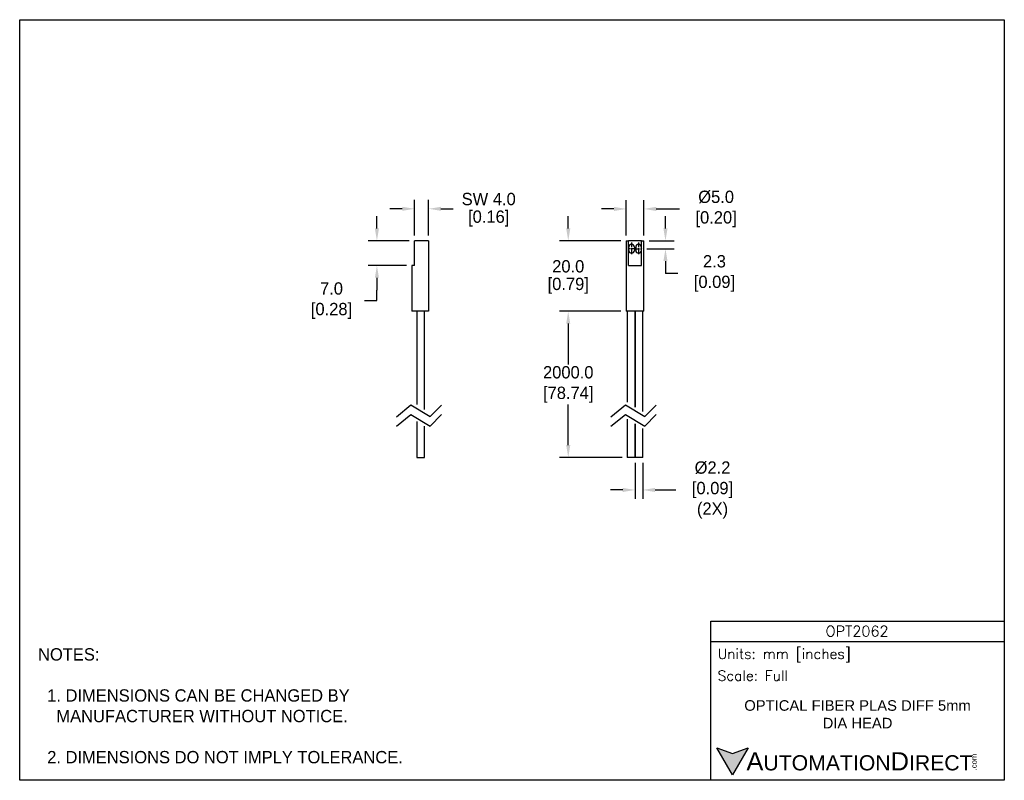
# Model space of a CAD drawing. Header units: inches. Extents: x 0 to 279, y 0 to 216.
import ezdxf

# ---------------------------------------------------------------- set-up
doc = ezdxf.new("R2010")
doc.units = ezdxf.units.IN
doc.header["$LTSCALE"] = 10
doc.header["$MEASUREMENT"] = 0
doc.linetypes.add('CENTER', pattern=[0.4, 0.25, -0.05, 0.05, -0.05])
for name, color, linetype in [('CENTER', 40, 'CENTER'), ('DIMENSIONS', 140, 'Continuous'), ('TEXT', 140, 'Continuous')]:
    doc.layers.add(name, color=color, linetype=linetype)
doc.styles.add('ROMANS', font='romans.shx')
doc.styles.add('型式1', font='txt')
doc.dimstyles.get("Standard").update_dxf_attribs({"dimtxt": 3.5, "dimasz": 3.5, "dimexe": 2.5, "dimexo": 1.5, "dimgap": 1, "dimtad": 0, "dimtih": 1, "dimtoh": 1, "dimdec": 1, "dimzin": 0, "dimdsep": 46, "dimtxsty": 'Standard', "dimcen": 0, "dimadec": 0, "dimazin": 0, "dimtfac": 1, "dimtdec": 1, "dimtofl": 0, "dimtmove": 0, "dimatfit": 3, "dimfxl": 1, "dimtolj": 1, "dimtzin": 0, "dimarcsym": 0})

# ---------------------------------------------------------------- blocks, each defined once
blk = doc.blocks.new('*D1')
at = {"layer": 'DEFPOINTS', "color": 0, "transparency": 16777216}
for p in [(101.37, 153.13), (112.05, 153.13), (111.25, 146.13)]:
    blk.add_point(p, dxfattribs=at)
at = {"layer": 'DIMENSIONS', "color": 0, "lineweight": -2, "transparency": 16777216}
for p, q in [((101.37, 156.63), (101.37, 160.13)), ((110.55, 153.13), (98.87, 153.13)), ((109.75, 146.13), (98.87, 146.13)), ((101.37, 142.63), (101.37, 139.13)), ((101.37, 136.16), (101.37, 139.13)), ((97.87, 136.16), (101.37, 136.16))]:
    blk.add_line(p, q, dxfattribs=at)
at = {"layer": 'DIMENSIONS', "color": 0, "transparency": 16777216}
for points in [[(100.79, 156.63), (101.95, 156.63), (101.37, 153.13)], [(100.79, 142.63), (101.95, 142.63), (101.37, 146.13)]]:
    blk.add_solid(points, dxfattribs=at)
at = {"layer": 'DIMENSIONS', "color": 0, "transparency": 16777216, "insert": (87.83, 136.16), "char_height": 3.5, "attachment_point": 5}
blk.add_mtext('\\A1; 7.0\\P [0.28]', dxfattribs=at)
blk = doc.blocks.new('*D2')
at = {"layer": 'DEFPOINTS', "color": 0, "transparency": 16777216}
for p in [(116.05, 162.22), (112.05, 153.13), (116.05, 153.13)]:
    blk.add_point(p, dxfattribs=at)
at = {"layer": 'DIMENSIONS', "color": 0, "lineweight": -2, "transparency": 16777216}
for p, q in [((108.55, 162.22), (105.05, 162.22)), ((112.05, 154.63), (112.05, 164.72)), ((116.05, 154.63), (116.05, 164.72)), ((119.55, 162.22), (123.05, 162.22))]:
    blk.add_line(p, q, dxfattribs=at)
at = {"layer": 'DIMENSIONS', "color": 0, "transparency": 16777216}
for points in [[(108.55, 162.8), (108.55, 161.64), (112.05, 162.22)], [(119.55, 162.8), (119.55, 161.64), (116.05, 162.22)]]:
    blk.add_solid(points, dxfattribs=at)
at = {"layer": 'DIMENSIONS', "color": 0, "transparency": 16777216, "char_height": 3.5, "attachment_point": 5}
for s, insert in [('\\A1;SW 4.0', (133.09, 164.97)), ('\\A1;[0.16]', (133.09, 159.47))]:
    blk.add_mtext(s, dxfattribs=dict(at, insert=insert))
blk = doc.blocks.new('*D3')
at = {"layer": 'DEFPOINTS', "color": 0, "transparency": 16777216}
for p in [(174.62, 91.63), (176.82, 91.63), (176.82, 82.42)]:
    blk.add_point(p, dxfattribs=at)
at = {"layer": 'DIMENSIONS', "color": 0, "lineweight": -2, "transparency": 16777216}
for p, q in [((174.62, 90.13), (174.62, 79.92)), ((176.82, 90.13), (176.82, 79.92)), ((171.12, 82.42), (167.62, 82.42)), ((180.32, 82.42), (186.2, 82.42))]:
    blk.add_line(p, q, dxfattribs=at)
at = {"layer": 'DIMENSIONS', "color": 0, "transparency": 16777216}
for points in [[(171.12, 83), (171.12, 81.83), (174.62, 82.42)], [(180.32, 83), (180.32, 81.83), (176.82, 82.42)]]:
    blk.add_solid(points, dxfattribs=at)
at = {"layer": 'DIMENSIONS', "color": 0, "transparency": 16777216, "insert": (195.95, 82.42), "char_height": 3.5, "attachment_point": 5}
blk.add_mtext('\\A1; %%C2.2\\P [0.09]\\P (2X)', dxfattribs=at)
blk = doc.blocks.new('*D4')
at = {"layer": 'DEFPOINTS', "color": 0, "transparency": 16777216}
for p in [(177.12, 162.18), (172.12, 153.13), (177.12, 153.13)]:
    blk.add_point(p, dxfattribs=at)
at = {"layer": 'DIMENSIONS', "color": 0, "lineweight": -2, "transparency": 16777216}
for p, q in [((168.62, 162.18), (165.12, 162.18)), ((172.12, 154.63), (172.12, 164.68)), ((177.12, 154.63), (177.12, 164.68)), ((180.62, 162.18), (187.22, 162.18))]:
    blk.add_line(p, q, dxfattribs=at)
at = {"layer": 'DIMENSIONS', "color": 0, "transparency": 16777216}
for points in [[(168.62, 162.77), (168.62, 161.6), (172.12, 162.18)], [(180.62, 162.77), (180.62, 161.6), (177.12, 162.18)]]:
    blk.add_solid(points, dxfattribs=at)
at = {"layer": 'DIMENSIONS', "color": 0, "transparency": 16777216, "insert": (196.97, 162.18), "char_height": 3.5, "attachment_point": 5}
blk.add_mtext('\\A1; %%C5.0\\P [0.20]', dxfattribs=at)
blk = doc.blocks.new('*D5')
at = {"layer": 'DEFPOINTS', "color": 0, "transparency": 16777216}
for p in [(155.66, 133.13), (172.12, 133.13), (172.42, 91.63)]:
    blk.add_point(p, dxfattribs=at)
at = {"layer": 'DIMENSIONS', "color": 0, "lineweight": -2, "transparency": 16777216}
for p, q in [((170.62, 133.13), (153.16, 133.13)), ((155.66, 129.63), (155.66, 118.05)), ((155.66, 95.13), (155.66, 106.71)), ((170.92, 91.63), (153.16, 91.63))]:
    blk.add_line(p, q, dxfattribs=at)
at = {"layer": 'DIMENSIONS', "color": 0, "transparency": 16777216}
for points in [[(155.07, 129.63), (156.24, 129.63), (155.66, 133.13)], [(155.07, 95.13), (156.24, 95.13), (155.66, 91.63)]]:
    blk.add_solid(points, dxfattribs=at)
at = {"layer": 'DIMENSIONS', "color": 0, "transparency": 16777216, "insert": (155.66, 112.38), "char_height": 3.5, "attachment_point": 5}
blk.add_mtext('\\A1;2000.0\\P[78.74]', dxfattribs=at)
blk = doc.blocks.new('*D6')
at = {"layer": 'DEFPOINTS', "color": 0, "transparency": 16777216}
for p in [(155.66, 153.13), (172.12, 153.13), (172.12, 133.13)]:
    blk.add_point(p, dxfattribs=at)
at = {"layer": 'DIMENSIONS', "color": 0, "lineweight": -2, "transparency": 16777216}
for p, q in [((155.66, 156.63), (155.66, 160.13)), ((170.62, 153.13), (153.16, 153.13)), ((170.62, 133.13), (153.16, 133.13)), ((155.66, 129.63), (155.66, 126.13))]:
    blk.add_line(p, q, dxfattribs=at)
at = {"layer": 'DIMENSIONS', "color": 0, "transparency": 16777216}
for points in [[(155.07, 156.63), (156.24, 156.63), (155.66, 153.13)], [(155.07, 129.63), (156.24, 129.63), (155.66, 133.13)]]:
    blk.add_solid(points, dxfattribs=at)
at = {"layer": 'DIMENSIONS', "color": 0, "transparency": 16777216, "char_height": 3.5, "attachment_point": 5}
for s, insert in [('\\A1;20.0', (155.66, 145.88)), ('\\A1;[0.79]', (155.66, 140.38))]:
    blk.add_mtext(s, dxfattribs=dict(at, insert=insert))
blk = doc.blocks.new('*D7')
at = {"layer": 'DEFPOINTS', "color": 0, "transparency": 16777216}
for p in [(176.42, 150.88), (177.12, 153.13), (183.25, 150.88)]:
    blk.add_point(p, dxfattribs=at)
at = {"layer": 'DIMENSIONS', "color": 0, "lineweight": -2, "transparency": 16777216}
for p, q in [((183.25, 156.63), (183.25, 160.13)), ((177.92, 150.88), (185.75, 150.88)), ((178.62, 153.13), (185.75, 153.13)), ((183.25, 147.38), (183.25, 143.88)), ((186.75, 143.88), (183.25, 143.88))]:
    blk.add_line(p, q, dxfattribs=at)
at = {"layer": 'DIMENSIONS', "color": 0, "transparency": 16777216}
for points in [[(182.67, 156.63), (183.83, 156.63), (183.25, 153.13)], [(182.67, 147.38), (183.83, 147.38), (183.25, 150.88)]]:
    blk.add_solid(points, dxfattribs=at)
at = {"layer": 'DIMENSIONS', "color": 0, "transparency": 16777216, "insert": (196.5, 143.88), "char_height": 3.5, "attachment_point": 5}
blk.add_mtext('\\A1; 2.3\\P [0.09]', dxfattribs=at)

msp = doc.modelspace()

# ---------------------------------------------------------------- hatches: boundary and pattern name
at = {"layer": 'TEXT'}
msp.add_hatch(color=256, dxfattribs=at).paths.add_polyline_path([(206.74, 9.21), (202.31, 7.59), (197.87, 9.21), (202.31, 1.53)])

# ---------------------------------------------------------------- linework, layer by layer
for p, q in [((116.05, 153.13), (112.05, 153.13)), ((112.05, 146.13), (112.05, 153.13)), ((116.05, 153.13), (116.05, 133.13)), ((172.12, 153.13), (172.79, 153.13)), ((172.12, 153.13), (172.12, 133.13)), ((172.79, 146.13), (172.79, 153.13)), ((176.45, 153.13), (172.79, 153.13)), ((172.82, 150.43), (172.82, 151.33)), ((174.42, 151.33), (174.42, 150.43)), ((174.82, 151.33), (174.82, 150.43)), ((176.42, 150.43), (176.42, 151.33)), ((176.45, 153.13), (177.12, 153.13)), ((176.45, 146.13), (176.45, 153.13)), ((177.12, 133.13), (177.12, 153.13)), ((112.05, 146.13), (111.25, 146.13)), ((111.25, 146.13), (111.25, 133.13)), ((172.79, 146.13), (176.45, 146.13)), ((116.05, 133.13), (111.25, 133.13)), ((112.65, 133.13), (112.65, 106.63)), ((114.85, 105.3), (114.85, 133.13)), ((177.12, 133.13), (172.12, 133.13)), ((172.42, 133.13), (172.42, 107.29)), ((174.62, 133.13), (174.62, 105.96)), ((174.62, 105.96), (174.62, 133.13)), ((176.82, 104.64), (176.82, 133.13)), ((112.65, 101.81), (112.65, 91.63)), ((172.42, 102.47), (172.42, 91.63)), ((174.62, 91.63), (174.62, 101.15)), ((174.62, 101.15), (174.62, 91.63)), ((114.85, 91.63), (114.85, 100.49)), ((176.82, 91.63), (176.82, 99.82)), ((112.65, 91.63), (114.85, 91.63)), ((174.62, 91.63), (172.42, 91.63)), ((176.82, 91.63), (174.62, 91.63))]:
    msp.add_line(p, q)
for centre, start, end in [((173.62, 151.33), 0, 180), ((175.62, 151.33), 0, 180), ((173.62, 150.43), 180, 0), ((175.62, 150.43), 180, 0)]:
    msp.add_arc(centre, 0.8, start, end)
at = {"layer": 'CENTER', "ltscale": 0.5}
for p, q in [((174.62, 150.88), (172.57, 150.88)), ((173.62, 152.63), (173.62, 149.13)), ((174.62, 150.88), (176.67, 150.88)), ((175.62, 152.63), (175.62, 149.13))]:
    msp.add_line(p, q, dxfattribs=at)
at = {"layer": 'DEFPOINTS'}
msp.add_lwpolyline([(0, 215.9), (279.4, 215.9), (279.4, 0), (0, 0)], close=True, dxfattribs=at)
at = {"layer": 'DIMENSIONS'}
for points in [[(106.89, 103.15), (111.01, 106.54), (116.49, 103.23), (119.72, 106.46)], [(167.76, 103.15), (171.88, 106.54), (177.36, 103.23), (180.59, 106.46)], [(106.89, 100.49), (111.01, 103.88), (116.49, 100.57), (119.72, 103.8)], [(167.76, 100.49), (171.88, 103.88), (177.36, 100.57), (180.59, 103.8)]]:
    msp.add_lwpolyline(points, dxfattribs=at)
at = {"layer": 'TEXT'}
msp.add_line((196.09, 39.42), (279.4, 39.42), dxfattribs=at)
for points in [[(196.09, 0), (196.09, 45.17), (279.4, 45.17), (279.4, 0)], [(206.74, 9.21), (202.31, 1.53), (197.87, 9.21), (202.31, 7.59)]]:
    msp.add_lwpolyline(points, close=True, dxfattribs=at)

# ---------------------------------------------------------------- texts
for s, insert, char_height, width, attachment_point, style in [('OPT2062', (237.62, 42.33), 3, 55.9017, 5, 'ROMANS'), (' Units: mm [inches]', (196.09, 35.43), 2.8712, 83.3079, 4, 'ROMANS'), (' Scale: Full', (196.09, 29.69), 2.8712, 83.3079, 4, 'ROMANS'), ('{\\fArial|b0|i0|c0|p34;     \\H1.2x;A\\H0.8333x;UTOMATION\\H1.2x;D\\H0.8333x;IRECT}', (197.87, 5.37), 4.3068, 72.9565, 4, '型式1')]:
    msp.add_mtext(s, dxfattribs=dict(at, insert=insert, char_height=char_height, width=width, attachment_point=attachment_point, style=style))
at = {"layer": 'TEXT', "insert": (5.21, 37.5), "char_height": 3.5, "attachment_point": 1}
msp.add_mtext_dynamic_manual_height_columns('NOTES:\\P\\P  1. DIMENSIONS CAN BE CHANGED BY      \\P    MANUFACTURER WITHOUT NOTICE.\\P\\P  2. DIMENSIONS DO NOT IMPLY TOLERANCE.', width=190.8823, gutter_width=1, heights=[0], dxfattribs=at)
at = {"layer": 'TEXT', "insert": (237.75, 18.74), "char_height": 3, "width": 66.5595, "attachment_point": 5}
msp.add_mtext('{\\fArial|b0|i0|c0|p34;OPTICAL FIBER PLAS DIFF 5mm DIA HEAD}', dxfattribs=at)
at = {"layer": 'TEXT', "insert": (270.01, 2.84), "char_height": 1.5505, "width": 4.5946, "attachment_point": 1, "rotation": 90, "style": '型式1'}
msp.add_mtext('{\\fArial|b0|i0|c0|p34;.com}', dxfattribs=at)

# ---------------------------------------------------------------- dimensions: what is measured, and where the dimension line sits
at = {"layer": 'DIMENSIONS'}
dim = msp.add_linear_dim(base=(116.05, 162.22), p1=(112.05, 153.13), p2=(116.05, 153.13), text='SW <>', dimstyle='Standard', override={"dimpost": '\\X'}, dxfattribs=at)
dim.commit()
dim.dimension.update_dxf_attribs({"geometry": '*D2', "text_midpoint": (133.09, 162.22)})
for base, p1, p2, text, picture, middle in [((177.12, 162.18), (172.12, 153.13), (177.12, 153.13), ' %%C<>', '*D4', (196.97, 162.18)), ((176.82, 82.42), (174.62, 91.63), (176.82, 91.63), ' %%C<>\\P (2X)', '*D3', (195.95, 82.42))]:
    dim = msp.add_linear_dim(base=base, p1=p1, p2=p2, text=text, dimstyle='Standard', override={"dimpost": '\\X'}, dxfattribs=at)
    dim.commit()
    dim.dimension.update_dxf_attribs({"geometry": picture, "text_midpoint": middle, "dimtype": 160})
for base, p1, p2, picture, middle in [((101.37, 153.13), (111.25, 146.13), (112.05, 153.13), '*D1', (99.39, 136.16)), ((183.25081186, 150.88064169), (177.12130352, 153.13064169), (176.42130352, 150.88064169), '*D7', (190.110511, 143.88064169))]:
    dim = msp.add_linear_dim(base=base, p1=p1, p2=p2, angle=90, text=' <>', dimstyle='Standard', override={"dimpost": '\\X', "dimtmove": 1}, dxfattribs=at)
    dim.commit()
    dim.dimension.update_dxf_attribs({"geometry": picture, "text_midpoint": middle, "dimtype": 160})
dim = msp.add_linear_dim(base=(155.66, 153.13), p1=(172.12, 133.13), p2=(172.12, 153.13), angle=90, dimstyle='Standard', override={"dimpost": '\\X'}, dxfattribs=at)
dim.commit()
dim.dimension.update_dxf_attribs({"geometry": '*D6', "text_midpoint": (155.66, 143.13)})
dim = msp.add_linear_dim(base=(155.66, 133.13), p1=(172.42, 91.63), p2=(172.12, 133.13), angle=90, text='2000.0\\P[78.74]', dimstyle='Standard', override={"dimpost": '\\X'}, dxfattribs=at)
dim.commit()
dim.dimension.update_dxf_attribs({"geometry": '*D5', "text_midpoint": (155.66, 112.38)})

doc.saveas('drawing.dxf')
